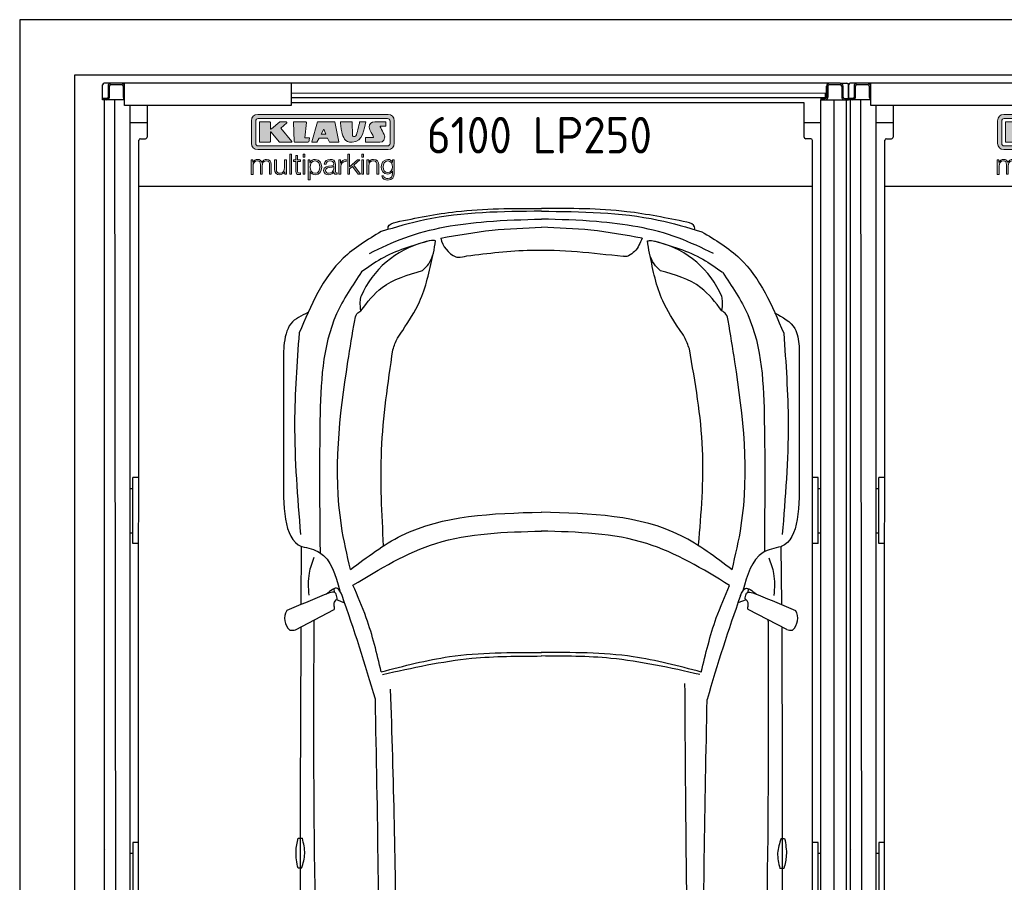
# Model space of a CAD drawing. Header units: millimetres. Extents: x 0 to 8982, y -929 to 5900.
# Tile 2 of 6: x 0 to 3563, y 2780 to 5900. Entities that reach past the tile are written whole.
import ezdxf

# ---------------------------------------------------------------- set-up
doc = ezdxf.new("R2010")
doc.units = ezdxf.units.MM
doc.layers.get('0').update_dxf_attribs({"lineweight": 25})
for name, color, linetype, lineweight in [('car', 10, 'Continuous', 25), ('Gebäude', 7, 'Continuous', 25), ('Logo', 7, 'Continuous', 25), ('Plattform', 7, 'Continuous', 25)]:
    doc.layers.add(name, color=color, linetype=linetype, lineweight=lineweight)
doc.styles.get("Standard").update_dxf_attribs({"font": 'ISOCP.SHX'})

# ---------------------------------------------------------------- blocks, each defined once
blk = doc.blocks.new('Gebäude_GL550_LP250')
at = {"layer": 'Gebäude'}
for p, q in [((5600, 5900), (-3100, 5900)), ((-3100, 5900), (-3100, 200)), ((-2900, 5700), (5400, 5700)), ((-2900, 200), (-2900, 5700))]:
    blk.add_line(p, q, dxfattribs=at)
blk = doc.blocks.new('KLAUS')
at = {"layer": 'Logo'}
h = blk.add_hatch(color=8, dxfattribs=at)
h.dxf.hatch_style = 2
edge = h.paths.add_edge_path()
edge.add_spline(control_points=[(3.6, 29.09), (2.88, 29.09), (2.3, 28.51), (2.3, 27.8), (2.3, 27.8), (2.3, 16.11), (2.3, 16.11), (2.3, 15.39), (2.88, 14.81), (3.6, 14.81), (3.6, 14.81), (71.16, 14.81), (71.16, 14.81), (71.88, 14.81), (72.46, 15.39), (72.46, 16.11), (72.46, 16.11), (72.46, 27.8), (72.46, 27.8), (72.46, 28.51), (71.88, 29.09), (71.16, 29.09), (71.16, 29.09), (3.6, 29.09), (3.6, 29.09), (3.6, 29.09), (3.6, 29.09), (3.6, 29.09)], knot_values=[0, 0, 0, 0, 1, 1, 1, 2, 2, 2, 3, 3, 3, 4, 4, 4, 5, 5, 5, 6, 6, 6, 7, 7, 7, 8, 8, 8, 9, 9, 9, 9], degree=3, periodic=0)
edge = h.paths.add_edge_path()
edge.add_spline(control_points=[(3.35, 31.23), (3.35, 31.23), (71.47, 31.23), (71.47, 31.23), (73.26, 31.23), (74.71, 29.77), (74.71, 27.99), (74.71, 27.99), (74.71, 16.17), (74.71, 16.17), (74.71, 14.38), (73.26, 12.93), (71.47, 12.93), (71.47, 12.93), (3.35, 12.93), (3.35, 12.93), (1.56, 12.93), (0.11, 14.38), (0.11, 16.17), (0.11, 16.17), (0.11, 27.99), (0.11, 27.99), (0.11, 29.77), (1.56, 31.23), (3.35, 31.23), (3.35, 31.23), (3.35, 31.23), (3.35, 31.23)], knot_values=[0, 0, 0, 0, 1, 1, 1, 2, 2, 2, 3, 3, 3, 4, 4, 4, 5, 5, 5, 6, 6, 6, 7, 7, 7, 8, 8, 8, 9, 9, 9, 9], degree=3, periodic=0)
h = blk.add_hatch(color=8, dxfattribs=at)
h.dxf.hatch_style = 2
edge = h.paths.add_edge_path()
edge.add_spline(control_points=[(4.5, 27.33), (4.5, 27.33), (9.7, 27.33), (9.7, 27.33), (9.84, 27.33), (9.96, 27.22), (9.96, 27.08), (9.96, 27.08), (9.96, 23.69), (9.96, 23.69), (9.96, 23.69), (9.94, 23.64), (10.04, 23.59), (10.14, 23.53), (10.2, 23.57), (10.2, 23.57), (10.2, 23.57), (10.51, 23.75), (10.51, 23.75), (10.51, 23.75), (14.94, 27.33), (14.94, 27.33), (14.94, 27.33), (18.41, 27.33), (18.41, 27.33), (18.41, 27.33), (18.49, 27.33), (18.56, 27.2), (18.65, 27.04), (18.53, 26.91), (18.53, 26.91), (18.53, 26.91), (15.49, 24.11), (15.49, 24.11), (15.49, 24.11), (21.14, 17.06), (21.14, 17.06), (21.14, 17.06), (21.13, 16.91), (21.13, 16.91), (21.08, 16.84), (20.99, 16.82), (20.99, 16.82), (20.99, 16.82), (14.7, 16.82), (14.7, 16.82), (14.7, 16.82), (10.26, 22.17), (10.26, 22.17), (10.26, 22.17), (10.19, 22.24), (10.08, 22.21), (9.97, 22.18), (9.96, 22.11), (9.96, 22.11), (9.96, 22.11), (9.96, 17.08), (9.96, 17.08), (9.96, 16.94), (9.84, 16.82), (9.7, 16.82), (9.7, 16.82), (4.5, 16.82), (4.5, 16.82), (4.36, 16.82), (4.25, 16.94), (4.25, 17.08), (4.25, 17.08), (4.25, 27.08), (4.25, 27.08), (4.25, 27.22), (4.36, 27.33), (4.5, 27.33), (4.5, 27.33), (4.5, 27.33), (4.5, 27.33)], knot_values=[0, 0, 0, 0, 1, 1, 1, 2, 2, 2, 3, 3, 3, 4, 4, 4, 5, 5, 5, 6, 6, 6, 7, 7, 7, 8, 8, 8, 9, 9, 9, 10, 10, 10, 11, 11, 11, 12, 12, 12, 13, 13, 13, 14, 14, 14, 15, 15, 15, 16, 16, 16, 17, 17, 17, 18, 18, 18, 19, 19, 19, 20, 20, 20, 21, 21, 21, 22, 22, 22, 23, 23, 23, 24, 24, 24, 25, 25, 25, 25], degree=3, periodic=0)
h = blk.add_hatch(color=8, dxfattribs=at)
h.dxf.hatch_style = 2
h.paths.add_polyline_path([(22.42, 17.06), (21.97, 27.15), (22.24, 27.33), (28.55, 27.33), (28.86, 26.97), (28.01, 19.08), (30.26, 19.07), (30.44, 18.95), (30.08, 16.95), (29.49, 16.82), (22.6, 16.82)])
h = blk.add_hatch(color=8, dxfattribs=at)
h.paths.add_polyline_path([(36.52, 21.01), (38.93, 21.01), (37.87, 23.57)])
h.paths.add_polyline_path([(34.52, 27.33), (43.65, 27.33), (45.76, 16.94), (45.57, 16.82), (40.83, 16.82), (39.89, 18.95), (35.42, 18.95), (34.27, 16.82), (31.78, 16.82), (31.66, 17)])
h = blk.add_hatch(color=8, dxfattribs=at)
h.dxf.hatch_style = 2
edge = h.paths.add_edge_path()
edge.add_spline(control_points=[(52.69, 27.32), (52.69, 27.32), (52.88, 20.14), (52.88, 20.14), (53.01, 19.89), (53.2, 19.77), (53.43, 19.71), (53.91, 19.59), (54.43, 19.57), (54.64, 20.03), (55.23, 21.34), (56.27, 25.45), (56.6, 27.33), (56.6, 27.33), (59.77, 27.33), (59.77, 27.33), (58.77, 23.9), (58.56, 16.82), (52.63, 16.76), (48.72, 16.72), (48.01, 19.35), (47.27, 22.24), (46.89, 23.68), (46.54, 27.33), (46.54, 27.33), (46.54, 27.33), (52.69, 27.32), (52.69, 27.32), (52.69, 27.32), (52.69, 27.32), (52.69, 27.32)], knot_values=[0, 0, 0, 0, 1, 1, 1, 2, 2, 2, 3, 3, 3, 4, 4, 4, 5, 5, 5, 6, 6, 6, 7, 7, 7, 8, 8, 8, 9, 9, 9, 10, 10, 10, 10], degree=3, periodic=0)
h = blk.add_hatch(color=8, dxfattribs=at)
h.dxf.hatch_style = 2
edge = h.paths.add_edge_path()
edge.add_spline(control_points=[(64.46, 27.33), (64.46, 27.33), (70.31, 27.33), (70.31, 27.33), (70.31, 26.52), (70.31, 26.02), (70.31, 25.12), (70.31, 25.12), (67.3, 25.12), (67.3, 25.12), (67.24, 25.04), (67.25, 25.11), (67.25, 24.91), (67.25, 24.88), (69.73, 20.38), (69.73, 19.57), (69.73, 16.4), (67.22, 16.81), (65.9, 16.82), (65.9, 16.82), (59.59, 16.82), (59.59, 16.82), (59.59, 17.76), (59.59, 18.23), (59.59, 19.14), (59.59, 19.14), (63.75, 19.14), (63.75, 19.14), (63.82, 19.22), (63.81, 19.11), (63.81, 19.31), (63.81, 20.32), (61.58, 23.06), (61.58, 24.63), (61.58, 26.33), (62.83, 27.34), (64.46, 27.33), (64.46, 27.33), (64.46, 27.33), (64.46, 27.33)], knot_values=[0, 0, 0, 0, 1, 1, 1, 2, 2, 2, 3, 3, 3, 4, 4, 4, 5, 5, 5, 6, 6, 6, 7, 7, 7, 8, 8, 8, 9, 9, 9, 10, 10, 10, 11, 11, 11, 12, 12, 12, 13, 13, 13, 13], degree=3, periodic=0)
h = blk.add_hatch(color=30, dxfattribs=at)
h.dxf.hatch_style = 2
h.paths.add_polyline_path([(20.07, 0), (20.99, 0), (20.99, 10.45), (20.07, 10.45)])
h = blk.add_hatch(color=30, dxfattribs=at)
h.paths.add_polyline_path([(27.1, 0), (28.03, 0), (28.03, 7.55), (27.1, 7.55)])
h.paths.add_polyline_path([(27.1, 8.98), (28.03, 8.98), (28.03, 10.45), (27.1, 10.45)])
h = blk.add_hatch(color=30, dxfattribs=at)
h.dxf.hatch_style = 2
h.paths.add_polyline_path([(50.4, 0), (51.32, 0), (51.32, 2.87), (52.82, 4.11), (55.8, 0), (56.96, 0), (53.52, 4.76), (56.74, 7.55), (55.51, 7.55), (51.32, 3.89), (51.32, 10.45), (50.4, 10.45)])
h = blk.add_hatch(color=30, dxfattribs=at)
h.paths.add_polyline_path([(57.74, 0), (58.66, 0), (58.66, 7.55), (57.74, 7.55)])
h.paths.add_polyline_path([(57.74, 8.98), (58.66, 8.98), (58.66, 10.45), (57.74, 10.45)])
h = blk.add_hatch(color=30, dxfattribs=at)
h.dxf.hatch_style = 2
edge = h.paths.add_edge_path()
edge.add_spline(control_points=[(0, 0), (0, 0), (0.92, 0), (0.92, 0), (0.92, 0), (0.92, 4.22), (0.92, 4.22), (0.94, 5.8), (1.58, 7), (3.18, 7), (4.35, 7), (4.77, 6.15), (4.76, 5.12), (4.76, 5.12), (4.76, 0), (4.76, 0), (4.76, 0), (5.68, 0), (5.68, 0), (5.68, 0), (5.68, 4.27), (5.68, 4.27), (5.68, 5.68), (6.14, 7), (7.73, 7), (9.05, 7), (9.52, 6.32), (9.52, 5.08), (9.52, 5.08), (9.52, 0), (9.52, 0), (9.52, 0), (10.44, 0), (10.44, 0), (10.44, 0), (10.44, 5.12), (10.44, 5.12), (10.44, 6.91), (9.59, 7.77), (7.94, 7.77), (6.94, 7.77), (5.99, 7.29), (5.54, 6.3), (5.26, 7.29), (4.36, 7.77), (3.37, 7.77), (2.17, 7.77), (1.38, 7.19), (0.89, 6.28), (0.89, 6.28), (0.85, 6.28), (0.85, 6.28), (0.85, 6.28), (0.85, 7.55), (0.85, 7.55), (0.85, 7.55), (0, 7.55), (0, 7.55), (0, 7.55), (0, 0), (0, 0), (0, 0), (0, 0), (0, 0)], knot_values=[0, 0, 0, 0, 1, 1, 1, 2, 2, 2, 3, 3, 3, 4, 4, 4, 5, 5, 5, 6, 6, 6, 7, 7, 7, 8, 8, 8, 9, 9, 9, 10, 10, 10, 11, 11, 11, 12, 12, 12, 13, 13, 13, 14, 14, 14, 15, 15, 15, 16, 16, 16, 17, 17, 17, 18, 18, 18, 19, 19, 19, 20, 20, 20, 21, 21, 21, 21], degree=3, periodic=0)
h = blk.add_hatch(color=30, dxfattribs=at)
h.dxf.hatch_style = 2
edge = h.paths.add_edge_path()
edge.add_spline(control_points=[(18.31, 7.55), (18.31, 7.55), (17.39, 7.55), (17.39, 7.55), (17.39, 7.55), (17.39, 3.59), (17.39, 3.59), (17.39, 2.05), (16.7, 0.56), (15.12, 0.56), (13.66, 0.56), (13.15, 1.27), (13.1, 2.64), (13.1, 2.64), (13.1, 7.55), (13.1, 7.55), (13.1, 7.55), (12.18, 7.55), (12.18, 7.55), (12.18, 7.55), (12.18, 2.65), (12.18, 2.65), (12.18, 0.89), (12.93, -0.22), (14.83, -0.22), (15.96, -0.22), (16.95, 0.35), (17.44, 1.36), (17.44, 1.36), (17.47, 1.36), (17.47, 1.36), (17.47, 1.36), (17.47, 0), (17.47, 0), (17.47, 0), (18.31, 0), (18.31, 0), (18.31, 0), (18.31, 7.55), (18.31, 7.55), (18.31, 7.55), (18.31, 7.55), (18.31, 7.55)], knot_values=[0, 0, 0, 0, 1, 1, 1, 2, 2, 2, 3, 3, 3, 4, 4, 4, 5, 5, 5, 6, 6, 6, 7, 7, 7, 8, 8, 8, 9, 9, 9, 10, 10, 10, 11, 11, 11, 12, 12, 12, 13, 13, 13, 14, 14, 14, 14], degree=3, periodic=0)
h = blk.add_hatch(color=30, dxfattribs=at)
h.dxf.hatch_style = 2
edge = h.paths.add_edge_path()
edge.add_spline(control_points=[(24.22, 9.82), (24.22, 9.82), (23.3, 9.82), (23.3, 9.82), (23.3, 9.82), (23.3, 7.55), (23.3, 7.55), (23.3, 7.55), (21.98, 7.55), (21.98, 7.55), (21.98, 7.55), (21.98, 6.78), (21.98, 6.78), (21.98, 6.78), (23.3, 6.78), (23.3, 6.78), (23.3, 6.78), (23.3, 1.61), (23.3, 1.61), (23.28, 0.32), (23.71, -0.09), (24.94, -0.09), (25.22, -0.09), (25.48, -0.06), (25.76, -0.06), (25.76, -0.06), (25.76, 0.73), (25.76, 0.73), (25.5, 0.7), (25.23, 0.69), (24.97, 0.69), (24.31, 0.73), (24.22, 1.08), (24.22, 1.68), (24.22, 1.68), (24.22, 6.78), (24.22, 6.78), (24.22, 6.78), (25.76, 6.78), (25.76, 6.78), (25.76, 6.78), (25.76, 7.55), (25.76, 7.55), (25.76, 7.55), (24.22, 7.55), (24.22, 7.55), (24.22, 7.55), (24.22, 9.82), (24.22, 9.82), (24.22, 9.82), (24.22, 9.82), (24.22, 9.82)], knot_values=[0, 0, 0, 0, 1, 1, 1, 2, 2, 2, 3, 3, 3, 4, 4, 4, 5, 5, 5, 6, 6, 6, 7, 7, 7, 8, 8, 8, 9, 9, 9, 10, 10, 10, 11, 11, 11, 12, 12, 12, 13, 13, 13, 14, 14, 14, 15, 15, 15, 16, 16, 16, 17, 17, 17, 17], degree=3, periodic=0)
h = blk.add_hatch(color=30, dxfattribs=at)
edge = h.paths.add_edge_path()
edge.add_spline(control_points=[(35.84, 3.78), (35.84, 2.21), (35.12, 0.56), (33.37, 0.56), (31.4, 0.56), (30.72, 2.21), (30.72, 3.78), (30.72, 5.49), (31.33, 7), (33.37, 7), (35.12, 7), (35.84, 5.34), (35.84, 3.78), (35.84, 3.78), (35.84, 3.78), (35.84, 3.78)], knot_values=[0, 0, 0, 0, 1, 1, 1, 2, 2, 2, 3, 3, 3, 4, 4, 4, 5, 5, 5, 5], degree=3, periodic=0)
edge = h.paths.add_edge_path()
edge.add_spline(control_points=[(29.79, -2.8), (29.79, -2.8), (30.72, -2.8), (30.72, -2.8), (30.72, -2.8), (30.72, 1.43), (30.72, 1.43), (30.72, 1.43), (30.74, 1.43), (30.74, 1.43), (31.14, 0.35), (32.24, -0.22), (33.37, -0.22), (35.66, -0.22), (36.76, 1.64), (36.76, 3.78), (36.76, 5.91), (35.66, 7.77), (33.37, 7.77), (32.15, 7.77), (31.1, 7.14), (30.67, 6.12), (30.67, 6.12), (30.64, 6.12), (30.64, 6.12), (30.64, 6.12), (30.64, 7.55), (30.64, 7.55), (30.64, 7.55), (29.79, 7.55), (29.79, 7.55), (29.79, 7.55), (29.79, -2.8), (29.79, -2.8), (29.79, -2.8), (29.79, -2.8), (29.79, -2.8)], knot_values=[0, 0, 0, 0, 1, 1, 1, 2, 2, 2, 3, 3, 3, 4, 4, 4, 5, 5, 5, 6, 6, 6, 7, 7, 7, 8, 8, 8, 9, 9, 9, 10, 10, 10, 11, 11, 11, 12, 12, 12, 12], degree=3, periodic=0)
h = blk.add_hatch(color=30, dxfattribs=at)
edge = h.paths.add_edge_path()
edge.add_spline(control_points=[(43.03, 2.93), (43.04, 1.45), (41.8, 0.56), (40.39, 0.56), (39.53, 0.56), (38.71, 1.13), (38.71, 2.05), (38.71, 3.53), (40.66, 3.51), (42.22, 3.79), (42.47, 3.84), (42.88, 3.91), (43, 4.13), (43, 4.13), (43.03, 4.13), (43.03, 4.13), (43.03, 4.13), (43.03, 2.93), (43.03, 2.93), (43.03, 2.93), (43.03, 2.93), (43.03, 2.93)], knot_values=[0, 0, 0, 0, 1, 1, 1, 2, 2, 2, 3, 3, 3, 4, 4, 4, 5, 5, 5, 6, 6, 6, 7, 7, 7, 7], degree=3, periodic=0)
edge = h.paths.add_edge_path()
edge.add_spline(control_points=[(39.03, 5.24), (39.06, 6.47), (39.91, 7), (41.05, 7), (42.14, 7), (43.03, 6.69), (43.03, 5.45), (43.03, 4.61), (42.6, 4.51), (41.84, 4.42), (39.85, 4.19), (37.79, 4.11), (37.79, 1.99), (37.79, 0.47), (38.93, -0.22), (40.32, -0.22), (41.77, -0.22), (42.43, 0.34), (43.07, 1.32), (43.07, 1.32), (43.1, 1.32), (43.1, 1.32), (43.1, 0.53), (43.25, 0), (44.19, 0), (44.43, 0), (44.58, 0.01), (44.79, 0.06), (44.79, 0.06), (44.79, 0.83), (44.79, 0.83), (44.71, 0.81), (44.6, 0.78), (44.49, 0.78), (44.13, 0.78), (43.95, 0.98), (43.95, 1.33), (43.95, 1.33), (43.95, 5.34), (43.95, 5.34), (43.95, 7.36), (42.5, 7.77), (41.17, 7.77), (39.44, 7.77), (38.2, 7.01), (38.11, 5.24), (38.11, 5.24), (39.03, 5.24), (39.03, 5.24), (39.03, 5.24), (39.03, 5.24), (39.03, 5.24)], knot_values=[0, 0, 0, 0, 1, 1, 1, 2, 2, 2, 3, 3, 3, 4, 4, 4, 5, 5, 5, 6, 6, 6, 7, 7, 7, 8, 8, 8, 9, 9, 9, 10, 10, 10, 11, 11, 11, 12, 12, 12, 13, 13, 13, 14, 14, 14, 15, 15, 15, 16, 16, 16, 17, 17, 17, 17], degree=3, periodic=0)
h = blk.add_hatch(color=30, dxfattribs=at)
h.dxf.hatch_style = 2
edge = h.paths.add_edge_path()
edge.add_spline(control_points=[(45.79, 0), (45.79, 0), (46.71, 0), (46.71, 0), (46.71, 0), (46.71, 4.03), (46.71, 4.03), (46.71, 5.59), (47.85, 6.82), (49.52, 6.73), (49.52, 6.73), (49.52, 7.66), (49.52, 7.66), (48.16, 7.72), (47.14, 7), (46.67, 5.78), (46.67, 5.78), (46.64, 5.78), (46.64, 5.78), (46.64, 5.78), (46.64, 7.55), (46.64, 7.55), (46.64, 7.55), (45.79, 7.55), (45.79, 7.55), (45.79, 7.55), (45.79, 0), (45.79, 0), (45.79, 0), (45.79, 0), (45.79, 0)], knot_values=[0, 0, 0, 0, 1, 1, 1, 2, 2, 2, 3, 3, 3, 4, 4, 4, 5, 5, 5, 6, 6, 6, 7, 7, 7, 8, 8, 8, 9, 9, 9, 10, 10, 10, 10], degree=3, periodic=0)
h = blk.add_hatch(color=30, dxfattribs=at)
h.dxf.hatch_style = 2
edge = h.paths.add_edge_path()
edge.add_spline(control_points=[(60.41, 0), (60.41, 0), (61.33, 0), (61.33, 0), (61.33, 0), (61.33, 4.41), (61.33, 4.41), (61.36, 5.89), (62.24, 7), (63.7, 7), (65.2, 7), (65.62, 6.02), (65.62, 4.71), (65.62, 4.71), (65.62, 0), (65.62, 0), (65.62, 0), (66.54, 0), (66.54, 0), (66.54, 0), (66.54, 4.86), (66.54, 4.86), (66.54, 6.66), (65.9, 7.77), (63.78, 7.77), (62.71, 7.77), (61.7, 7.16), (61.36, 6.25), (61.36, 6.25), (61.33, 6.25), (61.33, 6.25), (61.33, 6.25), (61.33, 7.55), (61.33, 7.55), (61.33, 7.55), (60.41, 7.55), (60.41, 7.55), (60.41, 7.55), (60.41, 0), (60.41, 0), (60.41, 0), (60.41, 0), (60.41, 0)], knot_values=[0, 0, 0, 0, 1, 1, 1, 2, 2, 2, 3, 3, 3, 4, 4, 4, 5, 5, 5, 6, 6, 6, 7, 7, 7, 8, 8, 8, 9, 9, 9, 10, 10, 10, 11, 11, 11, 12, 12, 12, 13, 13, 13, 14, 14, 14, 14], degree=3, periodic=0)
h = blk.add_hatch(color=30, dxfattribs=at)
edge = h.paths.add_edge_path()
edge.add_spline(control_points=[(71.32, 0.86), (69.62, 0.86), (68.83, 2.34), (68.83, 3.86), (68.83, 5.43), (69.56, 7), (71.32, 7), (73.06, 7), (73.75, 5.34), (73.75, 3.86), (73.75, 2.33), (72.91, 0.86), (71.32, 0.86), (71.32, 0.86), (71.32, 0.86), (71.32, 0.86)], knot_values=[0, 0, 0, 0, 1, 1, 1, 2, 2, 2, 3, 3, 3, 4, 4, 4, 5, 5, 5, 5], degree=3, periodic=0)
edge = h.paths.add_edge_path()
edge.add_spline(control_points=[(74.67, 7.55), (74.67, 7.55), (73.75, 7.55), (73.75, 7.55), (73.75, 7.55), (73.75, 6.25), (73.75, 6.25), (73.75, 6.25), (73.72, 6.25), (73.72, 6.25), (73.35, 7.09), (72.41, 7.77), (71.32, 7.77), (69.13, 7.77), (67.9, 6.05), (67.9, 3.97), (67.9, 1.82), (68.9, 0.09), (71.32, 0.09), (72.4, 0.09), (73.29, 0.72), (73.72, 1.64), (73.72, 1.64), (73.75, 1.64), (73.75, 1.64), (73.75, 1.64), (73.75, 0.61), (73.75, 0.61), (73.75, -1.23), (73.01, -2.24), (71.32, -2.24), (70.29, -2.24), (69.31, -1.85), (69.1, -0.73), (69.1, -0.73), (68.18, -0.73), (68.18, -0.73), (68.31, -2.34), (69.81, -3.02), (71.32, -3.02), (73.79, -3.02), (74.65, -1.64), (74.67, 0.61), (74.67, 0.61), (74.67, 7.55), (74.67, 7.55), (74.67, 7.55), (74.67, 7.55), (74.67, 7.55)], knot_values=[0, 0, 0, 0, 1, 1, 1, 2, 2, 2, 3, 3, 3, 4, 4, 4, 5, 5, 5, 6, 6, 6, 7, 7, 7, 8, 8, 8, 9, 9, 9, 10, 10, 10, 11, 11, 11, 12, 12, 12, 13, 13, 13, 14, 14, 14, 15, 15, 15, 16, 16, 16, 16], degree=3, periodic=0)
at = {"layer": 'Logo', "lineweight": 0}
for points in [[(22.42, 17.06), (21.97, 27.15), (22.24, 27.33), (28.55, 27.33), (28.86, 26.97), (28.01, 19.08), (30.26, 19.07), (30.44, 18.95), (30.08, 16.95), (29.49, 16.82), (22.6, 16.82), (22.42, 17.06), (22.42, 17.06)], [(34.52, 27.33), (43.65, 27.33), (45.76, 16.94), (45.57, 16.82), (40.83, 16.82), (39.89, 18.95), (35.42, 18.95), (34.27, 16.82), (31.78, 16.82), (31.66, 17), (34.52, 27.33), (34.52, 27.33)], [(36.52, 21.01), (38.93, 21.01), (37.87, 23.57), (36.52, 21.01), (36.52, 21.01)], [(20.07, 0), (20.99, 0), (20.99, 10.45), (20.07, 10.45), (20.07, 0), (20.07, 0)], [(27.1, 8.98), (28.03, 8.98), (28.03, 10.45), (27.1, 10.45), (27.1, 8.98), (27.1, 8.98)], [(50.4, 0), (51.32, 0), (51.32, 2.87), (52.82, 4.11), (55.8, 0), (56.96, 0), (53.52, 4.76), (56.74, 7.55), (55.51, 7.55), (51.32, 3.89), (51.32, 10.45), (50.4, 10.45), (50.4, 0), (50.4, 0)], [(57.74, 8.98), (58.66, 8.98), (58.66, 10.45), (57.74, 10.45), (57.74, 8.98), (57.74, 8.98)], [(27.1, 0), (28.03, 0), (28.03, 7.55), (27.1, 7.55), (27.1, 0), (27.1, 0)], [(57.74, 0), (58.66, 0), (58.66, 7.55), (57.74, 7.55), (57.74, 0), (57.74, 0)]]:
    blk.add_lwpolyline(points, dxfattribs=at)
for points, knots in [([(3.35, 31.23), (3.35, 31.23), (71.47, 31.23), (71.47, 31.23), (73.26, 31.23), (74.71, 29.77), (74.71, 27.99), (74.71, 27.99), (74.71, 16.17), (74.71, 16.17), (74.71, 14.38), (73.26, 12.93), (71.47, 12.93), (71.47, 12.93), (3.35, 12.93), (3.35, 12.93), (1.56, 12.93), (0.11, 14.38), (0.11, 16.17), (0.11, 16.17), (0.11, 27.99), (0.11, 27.99), (0.11, 29.77), (1.56, 31.23), (3.35, 31.23), (3.35, 31.23), (3.35, 31.23), (3.35, 31.23)], [0, 0, 0, 0, 1, 1, 1, 2, 2, 2, 3, 3, 3, 4, 4, 4, 5, 5, 5, 6, 6, 6, 7, 7, 7, 8, 8, 8, 9, 9, 9, 9]), ([(3.6, 29.09), (2.88, 29.09), (2.3, 28.51), (2.3, 27.8), (2.3, 27.8), (2.3, 16.11), (2.3, 16.11), (2.3, 15.39), (2.88, 14.81), (3.6, 14.81), (3.6, 14.81), (71.16, 14.81), (71.16, 14.81), (71.88, 14.81), (72.46, 15.39), (72.46, 16.11), (72.46, 16.11), (72.46, 27.8), (72.46, 27.8), (72.46, 28.51), (71.88, 29.09), (71.16, 29.09), (71.16, 29.09), (3.6, 29.09), (3.6, 29.09), (3.6, 29.09), (3.6, 29.09), (3.6, 29.09)], [0, 0, 0, 0, 1, 1, 1, 2, 2, 2, 3, 3, 3, 4, 4, 4, 5, 5, 5, 6, 6, 6, 7, 7, 7, 8, 8, 8, 9, 9, 9, 9]), ([(4.5, 27.33), (4.5, 27.33), (9.7, 27.33), (9.7, 27.33), (9.84, 27.33), (9.96, 27.22), (9.96, 27.08), (9.96, 27.08), (9.96, 23.69), (9.96, 23.69), (9.96, 23.69), (9.94, 23.64), (10.04, 23.59), (10.14, 23.53), (10.2, 23.57), (10.2, 23.57), (10.2, 23.57), (10.51, 23.75), (10.51, 23.75), (10.51, 23.75), (14.94, 27.33), (14.94, 27.33), (14.94, 27.33), (18.41, 27.33), (18.41, 27.33), (18.41, 27.33), (18.49, 27.33), (18.56, 27.2), (18.65, 27.04), (18.53, 26.91), (18.53, 26.91), (18.53, 26.91), (15.49, 24.11), (15.49, 24.11), (15.49, 24.11), (21.14, 17.06), (21.14, 17.06), (21.14, 17.06), (21.13, 16.91), (21.13, 16.91), (21.08, 16.84), (20.99, 16.82), (20.99, 16.82), (20.99, 16.82), (14.7, 16.82), (14.7, 16.82), (14.7, 16.82), (10.26, 22.17), (10.26, 22.17), (10.26, 22.17), (10.19, 22.24), (10.08, 22.21), (9.97, 22.18), (9.96, 22.11), (9.96, 22.11), (9.96, 22.11), (9.96, 17.08), (9.96, 17.08), (9.96, 16.94), (9.84, 16.82), (9.7, 16.82), (9.7, 16.82), (4.5, 16.82), (4.5, 16.82), (4.36, 16.82), (4.25, 16.94), (4.25, 17.08), (4.25, 17.08), (4.25, 27.08), (4.25, 27.08), (4.25, 27.22), (4.36, 27.33), (4.5, 27.33), (4.5, 27.33), (4.5, 27.33), (4.5, 27.33)], [0, 0, 0, 0, 1, 1, 1, 2, 2, 2, 3, 3, 3, 4, 4, 4, 5, 5, 5, 6, 6, 6, 7, 7, 7, 8, 8, 8, 9, 9, 9, 10, 10, 10, 11, 11, 11, 12, 12, 12, 13, 13, 13, 14, 14, 14, 15, 15, 15, 16, 16, 16, 17, 17, 17, 18, 18, 18, 19, 19, 19, 20, 20, 20, 21, 21, 21, 22, 22, 22, 23, 23, 23, 24, 24, 24, 25, 25, 25, 25]), ([(52.69, 27.32), (52.69, 27.32), (52.88, 20.14), (52.88, 20.14), (53.01, 19.89), (53.2, 19.77), (53.43, 19.71), (53.91, 19.59), (54.43, 19.57), (54.64, 20.03), (55.23, 21.34), (56.27, 25.45), (56.6, 27.33), (56.6, 27.33), (59.77, 27.33), (59.77, 27.33), (58.77, 23.9), (58.56, 16.82), (52.63, 16.76), (48.72, 16.72), (48.01, 19.35), (47.27, 22.24), (46.89, 23.68), (46.54, 27.33), (46.54, 27.33), (46.54, 27.33), (52.69, 27.32), (52.69, 27.32), (52.69, 27.32), (52.69, 27.32), (52.69, 27.32)], [0, 0, 0, 0, 1, 1, 1, 2, 2, 2, 3, 3, 3, 4, 4, 4, 5, 5, 5, 6, 6, 6, 7, 7, 7, 8, 8, 8, 9, 9, 9, 10, 10, 10, 10]), ([(64.46, 27.33), (64.46, 27.33), (70.31, 27.33), (70.31, 27.33), (70.31, 26.52), (70.31, 26.02), (70.31, 25.12), (70.31, 25.12), (67.3, 25.12), (67.3, 25.12), (67.24, 25.04), (67.25, 25.11), (67.25, 24.91), (67.25, 24.88), (69.73, 20.38), (69.73, 19.57), (69.73, 16.4), (67.22, 16.81), (65.9, 16.82), (65.9, 16.82), (59.59, 16.82), (59.59, 16.82), (59.59, 17.76), (59.59, 18.23), (59.59, 19.14), (59.59, 19.14), (63.75, 19.14), (63.75, 19.14), (63.82, 19.22), (63.81, 19.11), (63.81, 19.31), (63.81, 20.32), (61.58, 23.06), (61.58, 24.63), (61.58, 26.33), (62.83, 27.34), (64.46, 27.33), (64.46, 27.33), (64.46, 27.33), (64.46, 27.33)], [0, 0, 0, 0, 1, 1, 1, 2, 2, 2, 3, 3, 3, 4, 4, 4, 5, 5, 5, 6, 6, 6, 7, 7, 7, 8, 8, 8, 9, 9, 9, 10, 10, 10, 11, 11, 11, 12, 12, 12, 13, 13, 13, 13]), ([(0, 0), (0, 0), (0.92, 0), (0.92, 0), (0.92, 0), (0.92, 4.22), (0.92, 4.22), (0.94, 5.8), (1.58, 7), (3.18, 7), (4.35, 7), (4.77, 6.15), (4.76, 5.12), (4.76, 5.12), (4.76, 0), (4.76, 0), (4.76, 0), (5.68, 0), (5.68, 0), (5.68, 0), (5.68, 4.27), (5.68, 4.27), (5.68, 5.68), (6.14, 7), (7.73, 7), (9.05, 7), (9.52, 6.32), (9.52, 5.08), (9.52, 5.08), (9.52, 0), (9.52, 0), (9.52, 0), (10.44, 0), (10.44, 0), (10.44, 0), (10.44, 5.12), (10.44, 5.12), (10.44, 6.91), (9.59, 7.77), (7.94, 7.77), (6.94, 7.77), (5.99, 7.29), (5.54, 6.3), (5.26, 7.29), (4.36, 7.77), (3.37, 7.77), (2.17, 7.77), (1.38, 7.19), (0.89, 6.28), (0.89, 6.28), (0.85, 6.28), (0.85, 6.28), (0.85, 6.28), (0.85, 7.55), (0.85, 7.55), (0.85, 7.55), (0, 7.55), (0, 7.55), (0, 7.55), (0, 0), (0, 0), (0, 0), (0, 0), (0, 0)], [0, 0, 0, 0, 1, 1, 1, 2, 2, 2, 3, 3, 3, 4, 4, 4, 5, 5, 5, 6, 6, 6, 7, 7, 7, 8, 8, 8, 9, 9, 9, 10, 10, 10, 11, 11, 11, 12, 12, 12, 13, 13, 13, 14, 14, 14, 15, 15, 15, 16, 16, 16, 17, 17, 17, 18, 18, 18, 19, 19, 19, 20, 20, 20, 21, 21, 21, 21]), ([(18.31, 7.55), (18.31, 7.55), (17.39, 7.55), (17.39, 7.55), (17.39, 7.55), (17.39, 3.59), (17.39, 3.59), (17.39, 2.05), (16.7, 0.56), (15.12, 0.56), (13.66, 0.56), (13.15, 1.27), (13.1, 2.64), (13.1, 2.64), (13.1, 7.55), (13.1, 7.55), (13.1, 7.55), (12.18, 7.55), (12.18, 7.55), (12.18, 7.55), (12.18, 2.65), (12.18, 2.65), (12.18, 0.89), (12.93, -0.22), (14.83, -0.22), (15.96, -0.22), (16.95, 0.35), (17.44, 1.36), (17.44, 1.36), (17.47, 1.36), (17.47, 1.36), (17.47, 1.36), (17.47, 0), (17.47, 0), (17.47, 0), (18.31, 0), (18.31, 0), (18.31, 0), (18.31, 7.55), (18.31, 7.55), (18.31, 7.55), (18.31, 7.55), (18.31, 7.55)], [0, 0, 0, 0, 1, 1, 1, 2, 2, 2, 3, 3, 3, 4, 4, 4, 5, 5, 5, 6, 6, 6, 7, 7, 7, 8, 8, 8, 9, 9, 9, 10, 10, 10, 11, 11, 11, 12, 12, 12, 13, 13, 13, 14, 14, 14, 14]), ([(24.22, 9.82), (24.22, 9.82), (23.3, 9.82), (23.3, 9.82), (23.3, 9.82), (23.3, 7.55), (23.3, 7.55), (23.3, 7.55), (21.98, 7.55), (21.98, 7.55), (21.98, 7.55), (21.98, 6.78), (21.98, 6.78), (21.98, 6.78), (23.3, 6.78), (23.3, 6.78), (23.3, 6.78), (23.3, 1.61), (23.3, 1.61), (23.28, 0.32), (23.71, -0.09), (24.94, -0.09), (25.22, -0.09), (25.48, -0.06), (25.76, -0.06), (25.76, -0.06), (25.76, 0.73), (25.76, 0.73), (25.5, 0.7), (25.23, 0.69), (24.97, 0.69), (24.31, 0.73), (24.22, 1.08), (24.22, 1.68), (24.22, 1.68), (24.22, 6.78), (24.22, 6.78), (24.22, 6.78), (25.76, 6.78), (25.76, 6.78), (25.76, 6.78), (25.76, 7.55), (25.76, 7.55), (25.76, 7.55), (24.22, 7.55), (24.22, 7.55), (24.22, 7.55), (24.22, 9.82), (24.22, 9.82), (24.22, 9.82), (24.22, 9.82), (24.22, 9.82)], [0, 0, 0, 0, 1, 1, 1, 2, 2, 2, 3, 3, 3, 4, 4, 4, 5, 5, 5, 6, 6, 6, 7, 7, 7, 8, 8, 8, 9, 9, 9, 10, 10, 10, 11, 11, 11, 12, 12, 12, 13, 13, 13, 14, 14, 14, 15, 15, 15, 16, 16, 16, 17, 17, 17, 17]), ([(29.79, -2.8), (29.79, -2.8), (30.72, -2.8), (30.72, -2.8), (30.72, -2.8), (30.72, 1.43), (30.72, 1.43), (30.72, 1.43), (30.74, 1.43), (30.74, 1.43), (31.14, 0.35), (32.24, -0.22), (33.37, -0.22), (35.66, -0.22), (36.76, 1.64), (36.76, 3.78), (36.76, 5.91), (35.66, 7.77), (33.37, 7.77), (32.15, 7.77), (31.1, 7.14), (30.67, 6.12), (30.67, 6.12), (30.64, 6.12), (30.64, 6.12), (30.64, 6.12), (30.64, 7.55), (30.64, 7.55), (30.64, 7.55), (29.79, 7.55), (29.79, 7.55), (29.79, 7.55), (29.79, -2.8), (29.79, -2.8), (29.79, -2.8), (29.79, -2.8), (29.79, -2.8)], [0, 0, 0, 0, 1, 1, 1, 2, 2, 2, 3, 3, 3, 4, 4, 4, 5, 5, 5, 6, 6, 6, 7, 7, 7, 8, 8, 8, 9, 9, 9, 10, 10, 10, 11, 11, 11, 12, 12, 12, 12]), ([(35.84, 3.78), (35.84, 2.21), (35.12, 0.56), (33.37, 0.56), (31.4, 0.56), (30.72, 2.21), (30.72, 3.78), (30.72, 5.49), (31.33, 7), (33.37, 7), (35.12, 7), (35.84, 5.34), (35.84, 3.78), (35.84, 3.78), (35.84, 3.78), (35.84, 3.78)], [0, 0, 0, 0, 1, 1, 1, 2, 2, 2, 3, 3, 3, 4, 4, 4, 5, 5, 5, 5]), ([(39.03, 5.24), (39.06, 6.47), (39.91, 7), (41.05, 7), (42.14, 7), (43.03, 6.69), (43.03, 5.45), (43.03, 4.61), (42.6, 4.51), (41.84, 4.42), (39.85, 4.19), (37.79, 4.11), (37.79, 1.99), (37.79, 0.47), (38.93, -0.22), (40.32, -0.22), (41.77, -0.22), (42.43, 0.34), (43.07, 1.32), (43.07, 1.32), (43.1, 1.32), (43.1, 1.32), (43.1, 0.53), (43.25, 0), (44.19, 0), (44.43, 0), (44.58, 0.01), (44.79, 0.06), (44.79, 0.06), (44.79, 0.83), (44.79, 0.83), (44.71, 0.81), (44.6, 0.78), (44.49, 0.78), (44.13, 0.78), (43.95, 0.98), (43.95, 1.33), (43.95, 1.33), (43.95, 5.34), (43.95, 5.34), (43.95, 7.36), (42.5, 7.77), (41.17, 7.77), (39.44, 7.77), (38.2, 7.01), (38.11, 5.24), (38.11, 5.24), (39.03, 5.24), (39.03, 5.24), (39.03, 5.24), (39.03, 5.24), (39.03, 5.24)], [0, 0, 0, 0, 1, 1, 1, 2, 2, 2, 3, 3, 3, 4, 4, 4, 5, 5, 5, 6, 6, 6, 7, 7, 7, 8, 8, 8, 9, 9, 9, 10, 10, 10, 11, 11, 11, 12, 12, 12, 13, 13, 13, 14, 14, 14, 15, 15, 15, 16, 16, 16, 17, 17, 17, 17]), ([(45.79, 0), (45.79, 0), (46.71, 0), (46.71, 0), (46.71, 0), (46.71, 4.03), (46.71, 4.03), (46.71, 5.59), (47.85, 6.82), (49.52, 6.73), (49.52, 6.73), (49.52, 7.66), (49.52, 7.66), (48.16, 7.72), (47.14, 7), (46.67, 5.78), (46.67, 5.78), (46.64, 5.78), (46.64, 5.78), (46.64, 5.78), (46.64, 7.55), (46.64, 7.55), (46.64, 7.55), (45.79, 7.55), (45.79, 7.55), (45.79, 7.55), (45.79, 0), (45.79, 0), (45.79, 0), (45.79, 0), (45.79, 0)], [0, 0, 0, 0, 1, 1, 1, 2, 2, 2, 3, 3, 3, 4, 4, 4, 5, 5, 5, 6, 6, 6, 7, 7, 7, 8, 8, 8, 9, 9, 9, 10, 10, 10, 10]), ([(60.41, 0), (60.41, 0), (61.33, 0), (61.33, 0), (61.33, 0), (61.33, 4.41), (61.33, 4.41), (61.36, 5.89), (62.24, 7), (63.7, 7), (65.2, 7), (65.62, 6.02), (65.62, 4.71), (65.62, 4.71), (65.62, 0), (65.62, 0), (65.62, 0), (66.54, 0), (66.54, 0), (66.54, 0), (66.54, 4.86), (66.54, 4.86), (66.54, 6.66), (65.9, 7.77), (63.78, 7.77), (62.71, 7.77), (61.7, 7.16), (61.36, 6.25), (61.36, 6.25), (61.33, 6.25), (61.33, 6.25), (61.33, 6.25), (61.33, 7.55), (61.33, 7.55), (61.33, 7.55), (60.41, 7.55), (60.41, 7.55), (60.41, 7.55), (60.41, 0), (60.41, 0), (60.41, 0), (60.41, 0), (60.41, 0)], [0, 0, 0, 0, 1, 1, 1, 2, 2, 2, 3, 3, 3, 4, 4, 4, 5, 5, 5, 6, 6, 6, 7, 7, 7, 8, 8, 8, 9, 9, 9, 10, 10, 10, 11, 11, 11, 12, 12, 12, 13, 13, 13, 14, 14, 14, 14]), ([(74.67, 7.55), (74.67, 7.55), (73.75, 7.55), (73.75, 7.55), (73.75, 7.55), (73.75, 6.25), (73.75, 6.25), (73.75, 6.25), (73.72, 6.25), (73.72, 6.25), (73.35, 7.09), (72.41, 7.77), (71.32, 7.77), (69.13, 7.77), (67.9, 6.05), (67.9, 3.97), (67.9, 1.82), (68.9, 0.09), (71.32, 0.09), (72.4, 0.09), (73.29, 0.72), (73.72, 1.64), (73.72, 1.64), (73.75, 1.64), (73.75, 1.64), (73.75, 1.64), (73.75, 0.61), (73.75, 0.61), (73.75, -1.23), (73.01, -2.24), (71.32, -2.24), (70.29, -2.24), (69.31, -1.85), (69.1, -0.73), (69.1, -0.73), (68.18, -0.73), (68.18, -0.73), (68.31, -2.34), (69.81, -3.02), (71.32, -3.02), (73.79, -3.02), (74.65, -1.64), (74.67, 0.61), (74.67, 0.61), (74.67, 7.55), (74.67, 7.55), (74.67, 7.55), (74.67, 7.55), (74.67, 7.55)], [0, 0, 0, 0, 1, 1, 1, 2, 2, 2, 3, 3, 3, 4, 4, 4, 5, 5, 5, 6, 6, 6, 7, 7, 7, 8, 8, 8, 9, 9, 9, 10, 10, 10, 11, 11, 11, 12, 12, 12, 13, 13, 13, 14, 14, 14, 15, 15, 15, 16, 16, 16, 16]), ([(71.32, 0.86), (69.62, 0.86), (68.83, 2.34), (68.83, 3.86), (68.83, 5.43), (69.56, 7), (71.32, 7), (73.06, 7), (73.75, 5.34), (73.75, 3.86), (73.75, 2.33), (72.91, 0.86), (71.32, 0.86), (71.32, 0.86), (71.32, 0.86), (71.32, 0.86)], [0, 0, 0, 0, 1, 1, 1, 2, 2, 2, 3, 3, 3, 4, 4, 4, 5, 5, 5, 5]), ([(43.03, 2.93), (43.04, 1.45), (41.8, 0.56), (40.39, 0.56), (39.53, 0.56), (38.71, 1.13), (38.71, 2.05), (38.71, 3.53), (40.66, 3.51), (42.22, 3.79), (42.47, 3.84), (42.88, 3.91), (43, 4.13), (43, 4.13), (43.03, 4.13), (43.03, 4.13), (43.03, 4.13), (43.03, 2.93), (43.03, 2.93), (43.03, 2.93), (43.03, 2.93), (43.03, 2.93)], [0, 0, 0, 0, 1, 1, 1, 2, 2, 2, 3, 3, 3, 4, 4, 4, 5, 5, 5, 6, 6, 6, 7, 7, 7, 7])]:
    blk.add_open_spline(points, degree=3, knots=knots, dxfattribs=at)
blk = doc.blocks.new('6300_LP250_GL550')
for p, q in [((3079.9, 5590.1), (3079.9, 5670.1)), ((5614.9, 5610.1), (5599.9, 5610.1))]:
    blk.add_line(p, q)
at = {"layer": 'Plattform'}
for p, q in [((3079.9, 5670.1), (3005.9, 5670.1)), ((5629.9, 5670.1), (3079.9, 5670.1)), ((3682.3, 5670.1), (3682.3, 5590.1)), ((5669.9, 5670.1), (5629.9, 5670.1)), ((5669.9, 5670.1), (5693.9, 5670.1)), ((2999.9, 5610.1), (2999.9, 5664.1)), ((3019.9, 5660.1), (3019.9, 5620.1)), ((3024.9, 5620.1), (3024.9, 5660.1)), ((3029.9, 5665.1), (3069.9, 5665.1)), ((3074.9, 5660.1), (3074.9, 5620.1)), ((5619.9, 5634.7), (3682.3, 5633.5)), ((5614.9, 5634.5), (5614.9, 5619)), ((5619.9, 5620.1), (5619.9, 5660.1)), ((5619.9, 5634.5), (5619.9, 5634.5)), ((5624.9, 5620.1), (5624.9, 5660.1)), ((5624.9, 5660.1), (5624.9, 5620.1)), ((5629.9, 5665.1), (5669.9, 5665.1)), ((5674.9, 5660.1), (5674.9, 5620.1)), ((5679.9, 5620.1), (5679.9, 5660.1)), ((5699.9, 5664.1), (5699.9, 5610.1)), ((3014.9, 5615.1), (2999.9, 5615.1)), ((3079.9, 5610.1), (2999.9, 5610.1)), ((3006.8, 360.1), (3006.8, 5610.1)), ((3049.8, 360.1), (3044.8, 5610.1)), ((3682.3, 5619), (5614.9, 5619)), ((5538.9, 5599.5), (3682.3, 5599.5)), ((5538.9, 5475.2), (5538.9, 5599.5)), ((5599.9, 5619), (5599.9, 5610.1)), ((5614.9, 5615.1), (5599.9, 5615.1)), ((5599.9, 300.1), (5599.9, 5610.1)), ((5599.9, 5610.1), (5699.9, 5610.1)), ((5648.4, 360.2), (5647.9, 5610.1)), ((5684.9, 5615.1), (5699.9, 5615.1)), ((5691.4, 5610.1), (5691.5, 360.1)), ((3682.3, 5590.1), (3079.9, 5590.1)), ((3099.6, 300.1), (3100, 5590.1)), ((3160.9, 5590.1), (3160.9, 5475.6)), ((3160.9, 5527.5), (3099.9, 5527.5)), ((5599.9, 5527.2), (5538.9, 5527.2)), ((3128.9, 564.5), (3131, 5463.9)), ((3136.9, 5469.2), (3155.2, 5469.2)), ((5562.9, 5469.2), (5544.9, 5469.2)), ((5568.9, 452.1), (5568.9, 5463.2)), ((5568.9, 5463.2), (5568.9, 5463.2)), ((5568.9, 5296.2), (3130.9, 5296.2)), ((3109.9, 4243.9), (3109.9, 4243.9)), ((3130.5, 4243.9), (3109.9, 4243.9)), ((3109.9, 4005.6), (3109.9, 4243.9)), ((5589.9, 4243.9), (5568.9, 4243.9)), ((5589.9, 4005.6), (5589.9, 4243.9)), ((3099.9, 4204.9), (3109.9, 4204.9)), ((5589.9, 4204.9), (5599.9, 4204.9)), ((3099.9, 4044.1), (3109.9, 4044.1)), ((5589.9, 4044.1), (5599.9, 4044.1)), ((3130.4, 4005.6), (3109.9, 4005.6)), ((5589.9, 4005.6), (5568.9, 4005.6)), ((3109.9, 2924), (3109.9, 2685.6)), ((3128.9, 2924), (3109.9, 2924)), ((5589.9, 2924), (5568.9, 2924)), ((5589.9, 2685.6), (5589.9, 2924)), ((3010.4, 2897.4), (3010.4, 2897.6)), ((3099.9, 2885), (3109.9, 2885)), ((5589.9, 2885), (5599.9, 2885))]:
    blk.add_line(p, q, dxfattribs=at)
for centre, radius, start, end in [((3005.9, 5664.1), 6, 90, 180), ((3029.9, 5660.1), 10, 90, 180), ((3069.9, 5660.1), 10, 2.0174, 90), ((5629.9, 5660.1), 10, 90, 180), ((5629.9, 5660.1), 10, 90, 180), ((5669.9, 5660.1), 10, 0, 90), ((5693.9, 5664.1), 6, 0, 90), ((3029.9, 5660.1), 5, 90, 180), ((3069.9, 5660.1), 5, 0, 90), ((5629.9, 5660.1), 5, 90, 180), ((5629.9, 5660.1), 5, 90, 180), ((5669.9, 5660.1), 5, 0, 90), ((3014.9, 5620.1), 5, 270, 0), ((3014.9, 5620.1), 10, 270, 0), ((3084.9, 5620.1), 10, 180, 239.959), ((5614.9, 5620.1), 5, 270, 0), ((5614.9, 5620.1), 10, 270, 330), ((5614.9, 5620.1), 10, 300.0075, 0), ((5614.9, 5620.1), 10, 330.0736, 0), ((5684.9, 5620.1), 10, 180, 209.9264), ((5684.9, 5620.1), 10, 210, 270), ((5684.9, 5620.1), 5, 180, 270), ((3154.9, 5475.2), 5.99, 272.397, 3.6906)]:
    blk.add_arc(centre, radius, start, end, dxfattribs=at)
for centre, major_axis, start_param, end_param in [((3136.9, 5463.2), (-6, 0), 4.712389, 6.283185), ((5544.9, 5475.2), (-6, 0), 0, 1.570796), ((5562.9, 5463.2), (6, 0), 0, 1.570796)]:
    blk.add_ellipse(centre, major_axis=major_axis, ratio=0.999962, start_param=start_param, end_param=end_param, dxfattribs=at)
at = {"xscale": 6.929133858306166, "yscale": 6.929133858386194, "zscale": 6.929133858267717, "rotation": 0.01107024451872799}
blk.add_blockref('KLAUS', (3538.2, 5340.7), dxfattribs=at)
blk.add_text('6100 LP250', height=132).set_placement((4173.5, 5416.3))
blk = doc.blocks.new('Car LP')
at = {"layer": 'car'}
for p, q in [((-799.9, 3388.3), (-799, 3346.2)), ((808.8, 3385.8), (809.2, 3349.8)), ((-867.3, 3161.7), (-867.1, 3369.1)), ((871.9, 3160.2), (870, 3368.4)), ((-747.5, 3202.2), (-747.9, 3217)), ((750.1, 3201.6), (750.8, 3216.6)), ((-740.3, 3176.7), (-711.4, 3165.6)), ((743, 3176.1), (713, 3164.6)), ((-888, 3067.7), (-748, 3140.9)), ((889.7, 3068.2), (749.7, 3141.4))]:
    blk.add_line(p, q, dxfattribs=at)
for points in [[(-878.5, 2313.7), (-863.5, 2313.7)], [(869, 2313.2), (882, 2313)], [(-866.1, 2205.1), (-879.1, 2205.1)], [(879.3, 2204.5), (864.4, 2204.7)]]:
    blk.add_lwpolyline(points, dxfattribs=at)
for centre, radius, start, end in [((-339.3, 4140), 339.4, 104.3954, 156.6854), ((-269.3, 4503.1), 95, 191.2232, 245.9025), ((342.8, 4139.7), 339.4, 23.2659, 75.556), ((-6558.1, 1113.7), 6197.2, 15.94535, 19.59622), ((6559, 1108.2), 6197.2, 160.35517, 164.00603), ((-869.1, 3108.9), 58.5, 150.8177, 226.898), ((870.7, 3109.4), 58.5, 313.102, 29.1823), ((-902.4, 3121.5), 55.6, 263.2347, 285.0896), ((904.1, 3122), 55.6, 254.9104, 276.7653)]:
    blk.add_arc(centre, radius, start, end, dxfattribs=at)
for points in [[(1.7, 4581.6), (-420.6, 4550.1), (-578.2, 4508.1)], [(-524.1, 4542.4), (-307, 4580.3), (1.5, 4591.7)], [(2.2, 4581.6), (424.4, 4549.7), (582, 4507.6)], [(527.9, 4542), (310.9, 4580), (2.4, 4591.7)], [(-620.9, 4429), (-492.9, 4485.6), (-196.9, 4544.2), (1.8, 4553.3)], [(-552.3, 4515.7), (-552.3, 4525.1), (-524.1, 4542.4)], [(624.7, 4428.5), (496.7, 4485.2), (200.8, 4544.1), (2, 4553.3)], [(556.1, 4515.2), (556.1, 4524.7), (527.9, 4542)], [(-578.2, 4508.1), (-715.9, 4411.3), (-875.1, 4141.2)], [(-362.5, 4484.6), (-177.1, 4512.9), (1.8, 4523.5)], [(366.3, 4484.3), (180.9, 4512.8), (2, 4523.5)], [(582, 4507.6), (719.7, 4410.7), (878.6, 4140.4)], [(-404, 4475), (-578.5, 4409.1), (-649.1, 4362.3)], [(-428.8, 4366.9), (-406, 4391.5), (-381.9, 4474.8)], [(-381.9, 4474.8), (-395.9, 4475.9), (-423.7, 4468.7)], [(366.3, 4484.3), (339.1, 4436.3), (316.8, 4420.2)], [(385.7, 4474.4), (399.7, 4475.6), (427.5, 4468.4)], [(432.5, 4366.6), (409.7, 4391.1), (385.7, 4474.4)], [(411.5, 4473.8), (586, 4407.8), (656.6, 4361.1)], [(-500.3, 4150.4), (-439.7, 4254), (-391.6, 4421.8)], [(-308.1, 4416.4), (-300, 4415.2), (-268.2, 4420.2)], [(-268.2, 4420.2), (-35.8, 4440.9), (298, 4418.7)], [(316.8, 4420.2), (311, 4418.2), (298, 4418.7)], [(501.4, 4153.6), (440.8, 4257.2), (394.3, 4425.1)], [(-649.1, 4362.3), (-739.7, 4210.2), (-799.7, 3823.5), (-799.9, 3388.3)], [(-651.5, 4221.5), (-575.1, 4305.6), (-428.8, 4366.9)], [(655.1, 4221), (578.7, 4305.1), (432.5, 4366.6)], [(658, 4359.8), (748.5, 4207.7), (808.5, 3821), (808.8, 3385.8)], [(-651.5, 4221.5), (-653.9, 4253.8), (-651, 4274.3)], [(655.1, 4221), (657.6, 4253.3), (654.6, 4273.8)], [(-843.1, 4214.8), (-905, 4174.7), (-931.1, 4094.8)], [(-674, 4186.8), (-665.8, 4210.5), (-651.5, 4221.5)], [(677.6, 4186.2), (669.4, 4209.9), (655.1, 4221)], [(845.9, 4214), (918.7, 4157.4), (934.5, 4094)], [(-689.1, 3285.2), (-722.1, 3445.1), (-698.5, 4037.6), (-674, 4186.8)], [(691.9, 3284.6), (725, 3444.5), (701.9, 4037), (677.6, 4186.2)], [(-875.1, 4141.2), (-891.5, 3815.8), (-870.3, 3412.6)], [(-536, 4080.4), (-518.7, 4122.8), (-500.3, 4150.4)], [(537.2, 4083.6), (519.8, 4126), (501.4, 4153.6)], [(878.6, 4140.4), (894.7, 3815.1), (873.2, 3411.9)], [(-931.1, 4094.8), (-931.6, 3635)], [(-569.4, 3371.2), (-576.7, 3717.2), (-536, 4080.4)], [(570.5, 3374.5), (584.9, 3720.4), (537.2, 4083.6)], [(934.5, 4094), (934.7, 3634.2)], [(-689.1, 3285.2), (-504.5, 3408.4), (2, 3493.4)], [(691.9, 3284.6), (507.4, 3407.9), (1, 3493.4)], [(-680.2, 3228.8), (-380.5, 3379.9), (2, 3424.8)], [(682.9, 3228.2), (383.3, 3379.6), (0.9, 3424.8)], [(-867.1, 3369.1), (-866.4, 3368.9), (-865.3, 3368.8)], [(-865.3, 3368.8), (-801, 3347.5), (-727.9, 3209)], [(868.1, 3368.1), (803.8, 3346.8), (730.6, 3208.4)], [(870, 3368.4), (869.3, 3368.2), (868.1, 3368.1)], [(-822, 3328.7), (-839.1, 3272.2), (-840.5, 3192.9)], [(824.9, 3328), (841.9, 3271.5), (843.2, 3192.2)], [(-719.8, 3192.2), (-736.5, 3217.5), (-775.6, 3196.9)], [(-577.9, 2915.4), (-632, 3111.2), (-680.2, 3228.8)], [(580.4, 2914.9), (634.7, 3110.7), (682.9, 3228.2)], [(722.6, 3191.6), (739.3, 3216.9), (779.8, 3196)], [(-784, 3193.9), (-920.1, 3137.4)], [(-748.8, 3153), (-746.7, 3167.7), (-741.3, 3175.6)], [(-741.3, 3175.6), (-737.8, 3179.7), (-737.4, 3182.6)], [(743, 3176.1), (739.5, 3180.2), (739.1, 3183)], [(750.5, 3153.5), (748.4, 3168.2), (743, 3176.1)], [(785.7, 3194.3), (921.8, 3137.9)], [(-719.9, 532.3), (-778.3, 1181.5), (-820.9, 3097.1)], [(720.3, 531.7), (779.3, 1180.8), (823.5, 3096.4)], [(-577.9, 2915.4), (-330.8, 2970.6), (2.1, 2985.1)], [(-572.9, 2906.2), (-250.1, 2964.5), (2.1, 2972.9)], [(575.3, 2905.7), (252.6, 2964.3), (0.4, 2972.9)], [(580.4, 2914.9), (333.4, 2970.3), (0.5, 2985.1)], [(-585.2, 568.2), (-526.1, 1879.2), (-544.1, 2853.5)], [(580.3, 580), (533.3, 1839), (521.2, 2874)], [(-623.3, 604.1), (-589.3, 1585.9), (-599.3, 2816.2)], [(623.8, 603.6), (590.2, 1668.7), (601.7, 2815.7)], [(-879.1, 2205.1), (-886.3, 2266.4), (-878.5, 2313.7)], [(-866.1, 2205.1), (-854.8, 2258.2), (-863.5, 2313.7)], [(869, 2313.2), (856.7, 2260.3), (864.4, 2204.7)], [(882, 2313), (888.1, 2251.6), (879.3, 2204.5)]]:
    blk.add_spline(points, degree=3, dxfattribs=at)
for points in [[(-931.6, 3635), (-932.4, 3516.1), (-933.1, 3397.2), (-867.1, 3369.1)], [(934.7, 3634.2), (935.4, 3515.3), (936, 3396.4), (870, 3368.4)], [(-820.9, 3097.1), (-820.4, 3099.3), (-819.9, 3101.5), (-819.5, 3103.5)], [(823.5, 3096.4), (823, 3098.6), (822.6, 3100.8), (822.1, 3103)]]:
    blk.add_open_spline(points, degree=3, dxfattribs=at)
for points, end_tangent in [([(-737.4, 3182.6), (-742.7, 3199.4), (-784, 3193.9)], (-0.945148, -0.326641)), ([(739.1, 3183), (744.4, 3199.9), (785.7, 3194.3)], (0.945148, -0.326641)), ([(-748, 3140.9), (-747.1, 3145.2), (-748.8, 3153)], (0.109645, 0.993971)), ([(749.7, 3141.4), (748.8, 3145.7), (750.5, 3153.5)], (-0.109645, 0.993971))]:
    blk.add_spline(points, degree=3, dxfattribs=dict(at, end_tangent=end_tangent))
for points, knots in [([(-868.7, 3077.8), (-870.5, 2733.1), (-872.8, 2165.5), (-870.5, 1597.9), (-869.3, 1382.1)], [30.231792, 30.231792, 30.231792, 30.231792, 135.773846, 200.510428, 200.510428, 200.510428, 200.510428]), ([(871.3, 3077.8), (872.8, 2728.1), (874.7, 2162.6), (871.9, 1597.2), (870.5, 1381.4)], [30.867502, 30.867502, 30.867502, 30.867502, 135.773846, 200.510428, 200.510428, 200.510428, 200.510428])]:
    blk.add_open_spline(points, degree=3, knots=knots, dxfattribs=at)

msp = doc.modelspace()

# ---------------------------------------------------------------- block references
for name, p in [('Gebäude_GL550_LP250', (3100, 0)), ('6300_LP250_GL550', (-2700, 0)), ('6300_LP250_GL550', (0, 0))]:
    msp.add_blockref(name, p)
at = {"layer": 'car'}
msp.add_blockref('Car LP', (1886.47, 625.62), dxfattribs=at)

doc.saveas('drawing.dxf')
